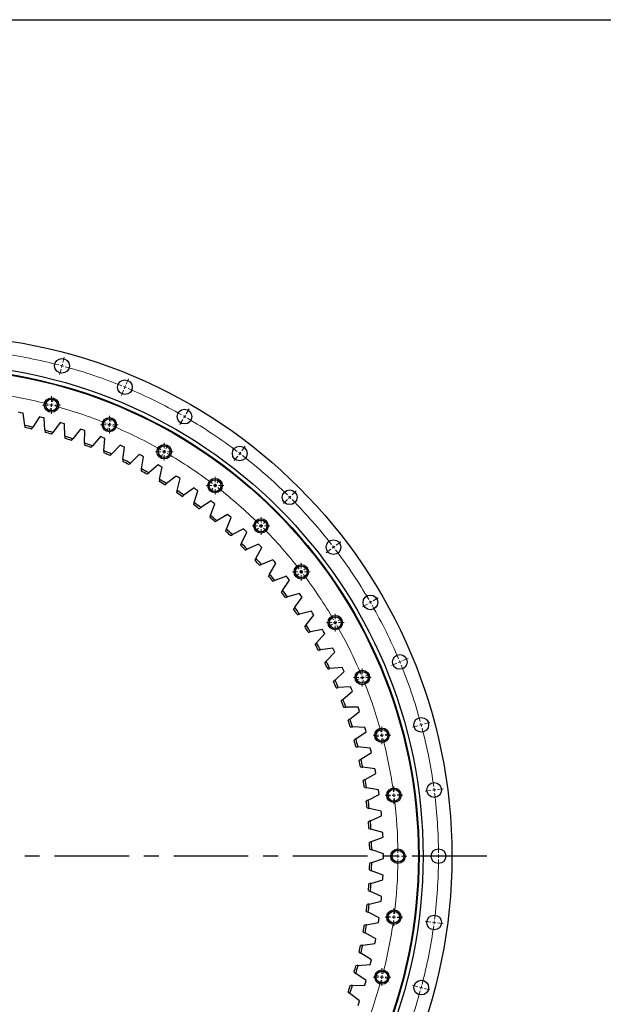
# Model space of a CAD drawing. Header units: millimetres. Extents: x 544 to 8161, y 2697 to 8573.
# Tile 8 of 16: x 2294 to 3164, y 7104 to 8573. Entities that reach past the tile are written whole.
import ezdxf

# ---------------------------------------------------------------- set-up
doc = ezdxf.new("R2010")
doc.units = ezdxf.units.MM
doc.header["$LTSCALE"] = 50
doc.linetypes.add('CENTER', pattern=[10.16, 6.35, -1.27, 1.27, -1.27])

# ---------------------------------------------------------------- blocks, each defined once
blk = doc.blocks.new('SW_CENTERMARKSYMBOL_28')
at = {"color": 0, "linetype": 'Continuous', "lineweight": 18}
for p, q in [((-5, 0), (-13.25, 0)), ((0, 0), (-2.5, 0)), ((0, 5), (0, 13.25)), ((0, 0), (0, 2.5)), ((0, 0), (0, -2.5)), ((0, 0), (2.5, 0)), ((5, 0), (13.25, 0)), ((0, -5), (0, -13.25))]:
    blk.add_line(p, q, dxfattribs=at)
blk = doc.blocks.new('SW_CENTERMARKSYMBOL_29')
at = {"color": 0, "linetype": 'Continuous', "lineweight": 18}
for p, q in [((-5, 0), (-13.25, 0)), ((0, 0), (-2.5, 0)), ((0, 5), (0, 13.25)), ((0, 0), (0, 2.5)), ((0, 0), (0, -2.5)), ((0, 0), (2.5, 0)), ((5, 0), (13.25, 0)), ((0, -5), (0, -13.25))]:
    blk.add_line(p, q, dxfattribs=at)
blk = doc.blocks.new('SW_CENTERMARKSYMBOL_30')
at = {"color": 0, "linetype": 'Continuous', "lineweight": 18}
for p, q in [((-5, 0), (-13.25, 0)), ((0, 0), (-2.5, 0)), ((0, 5), (0, 13.25)), ((0, 0), (0, 2.5)), ((0, 0), (0, -2.5)), ((0, 0), (2.5, 0)), ((5, 0), (13.25, 0)), ((0, -5), (0, -13.25))]:
    blk.add_line(p, q, dxfattribs=at)
blk = doc.blocks.new('SW_CENTERMARKSYMBOL_39')
at = {"color": 0, "linetype": 'Continuous', "lineweight": 18}
for p, q in [((-5, 0), (-13.25, 0)), ((0, 0), (-2.5, 0)), ((0, 5), (0, 13.25)), ((0, 0), (0, 2.5)), ((0, 0), (0, -2.5)), ((0, 0), (2.5, 0)), ((5, 0), (13.25, 0)), ((0, -5), (0, -13.25))]:
    blk.add_line(p, q, dxfattribs=at)
blk = doc.blocks.new('SW_CENTERMARKSYMBOL_40')
at = {"color": 0, "linetype": 'Continuous', "lineweight": 18}
for p, q in [((-5, 0), (-13.25, 0)), ((0, 0), (-2.5, 0)), ((0, 5), (0, 13.25)), ((0, 0), (0, 2.5)), ((0, 0), (0, -2.5)), ((0, 0), (2.5, 0)), ((5, 0), (13.25, 0)), ((0, -5), (0, -13.25))]:
    blk.add_line(p, q, dxfattribs=at)
blk = doc.blocks.new('SW_CENTERMARKSYMBOL_41')
at = {"color": 0, "linetype": 'Continuous', "lineweight": 18}
for p, q in [((-5, 0), (-13.25, 0)), ((0, 0), (-2.5, 0)), ((0, 5), (0, 13.25)), ((0, 0), (0, 2.5)), ((0, 0), (0, -2.5)), ((0, 0), (2.5, 0)), ((5, 0), (13.25, 0)), ((0, -5), (0, -13.25))]:
    blk.add_line(p, q, dxfattribs=at)
blk = doc.blocks.new('SW_CENTERMARKSYMBOL_42')
at = {"color": 0, "linetype": 'Continuous', "lineweight": 18}
for p, q in [((-5, 0), (-13.25, 0)), ((0, 0), (-2.5, 0)), ((0, 5), (0, 13.25)), ((0, 0), (0, 2.5)), ((0, 0), (0, -2.5)), ((0, 0), (2.5, 0)), ((5, 0), (13.25, 0)), ((0, -5), (0, -13.25))]:
    blk.add_line(p, q, dxfattribs=at)
blk = doc.blocks.new('SW_CENTERMARKSYMBOL_45')
at = {"color": 0, "linetype": 'Continuous', "lineweight": 18}
for p, q in [((-5, 0), (-13.25, 0)), ((0, 0), (-2.5, 0)), ((0, 5), (0, 13.25)), ((0, 0), (0, 2.5)), ((0, 0), (0, -2.5)), ((0, 0), (2.5, 0)), ((5, 0), (13.25, 0)), ((0, -5), (0, -13.25))]:
    blk.add_line(p, q, dxfattribs=at)
blk = doc.blocks.new('SW_CENTERMARKSYMBOL_46')
at = {"color": 0, "linetype": 'Continuous', "lineweight": 18}
for p, q in [((-5, 0), (-13.25, 0)), ((0, 0), (-2.5, 0)), ((0, 5), (0, 13.25)), ((0, 0), (0, 2.5)), ((0, 0), (0, -2.5)), ((0, 0), (2.5, 0)), ((5, 0), (13.25, 0)), ((0, -5), (0, -13.25))]:
    blk.add_line(p, q, dxfattribs=at)
blk = doc.blocks.new('SW_CENTERMARKSYMBOL_47')
at = {"color": 0, "linetype": 'Continuous', "lineweight": 18}
for p, q in [((-5, 0), (-13.25, 0)), ((0, 0), (-2.5, 0)), ((0, 5), (0, 13.25)), ((0, 0), (0, 2.5)), ((0, 0), (0, -2.5)), ((0, 0), (2.5, 0)), ((5, 0), (13.25, 0)), ((0, -5), (0, -13.25))]:
    blk.add_line(p, q, dxfattribs=at)
blk = doc.blocks.new('SW_CENTERMARKSYMBOL_48')
at = {"color": 0, "linetype": 'Continuous', "lineweight": 18}
for p, q in [((-5, 0), (-13.25, 0)), ((0, 0), (-2.5, 0)), ((0, 5), (0, 13.25)), ((0, 0), (0, 2.5)), ((0, 0), (0, -2.5)), ((0, 0), (2.5, 0)), ((5, 0), (13.25, 0)), ((0, -5), (0, -13.25))]:
    blk.add_line(p, q, dxfattribs=at)
blk = doc.blocks.new('SW_CENTERMARKSYMBOL_49')
at = {"color": 0, "linetype": 'Continuous', "lineweight": 18}
for p, q in [((-5, 0), (-13.25, 0)), ((0, 0), (-2.5, 0)), ((0, 5), (0, 13.25)), ((0, 0), (0, 2.5)), ((0, 0), (0, -2.5)), ((0, 0), (2.5, 0)), ((5, 0), (13.25, 0)), ((0, -5), (0, -13.25))]:
    blk.add_line(p, q, dxfattribs=at)
blk = doc.blocks.new('SW_CENTERMARKSYMBOL_50')
at = {"color": 0, "linetype": 'Continuous', "lineweight": 18}
for p, q in [((-5, 0), (-13.25, 0)), ((0, 0), (-2.5, 0)), ((0, 5), (0, 13.25)), ((0, 0), (0, 2.5)), ((0, 0), (0, -2.5)), ((0, 0), (2.5, 0)), ((5, 0), (13.25, 0)), ((0, -5), (0, -13.25))]:
    blk.add_line(p, q, dxfattribs=at)

msp = doc.modelspace()

# ---------------------------------------------------------------- linework, layer by layer
at = {"color": 0, "linetype": 'Continuous', "lineweight": 18}
for p, q in [((2358.1, 8061.3), (2360.3, 8069.5)), ((2355.5, 8051.6), (2353.3, 8043.4)), ((2356.8, 8056.5), (2356.2, 8054)), ((2356.8, 8056.5), (2357.5, 8058.9)), ((2452.6, 8029.2), (2455.8, 8037.1)), ((2450.7, 8024.6), (2449.7, 8022.3)), ((2450.7, 8024.6), (2451.6, 8026.9)), ((2342.5, 8002.9), (2344.1, 8008.9)), ((2448.7, 8020), (2445.5, 8012.1)), ((2339.9, 7993.2), (2338.3, 7987.2)), ((2341.2, 7998), (2340.5, 7995.6)), ((2341.2, 7998), (2341.8, 8000.4)), ((2542, 7985.1), (2546.3, 7992.5)), ((2429.4, 7973.3), (2431.8, 7979.1)), ((2539.5, 7980.8), (2538.3, 7978.6)), ((2539.5, 7980.8), (2540.8, 7983)), ((2425.6, 7964.1), (2423.2, 7958.3)), ((2427.5, 7968.7), (2426.6, 7966.4)), ((2427.5, 7968.7), (2428.5, 7971)), ((2537, 7976.5), (2532.8, 7969.1)), ((2511.8, 7932.7), (2514.9, 7938.1)), ((2625, 7929.7), (2630.1, 7936.4)), ((2506.8, 7924.1), (2503.7, 7918.7)), ((2509.3, 7928.4), (2508, 7926.2)), ((2509.3, 7928.4), (2510.5, 7930.6)), ((2618.9, 7921.8), (2613.7, 7915)), ((2621.9, 7925.7), (2620.4, 7923.8)), ((2621.9, 7925.7), (2623.4, 7927.7)), ((2585.1, 7877.7), (2583.6, 7875.8)), ((2585.1, 7877.7), (2586.6, 7879.7)), ((2588.1, 7881.7), (2591.9, 7886.7)), ((2582, 7873.8), (2578.2, 7868.8)), ((2696.4, 7860.4), (2694.6, 7858.6)), ((2696.4, 7860.4), (2698.2, 7862.2)), ((2699.9, 7863.9), (2706, 7870)), ((2692.9, 7856.9), (2686.9, 7850.9)), ((2653.6, 7817.6), (2651.9, 7815.9)), ((2653.6, 7817.6), (2655.4, 7819.4)), ((2657.2, 7821.2), (2661.6, 7825.6)), ((2650.1, 7814.1), (2645.7, 7809.7)), ((2761.7, 7785.9), (2763.7, 7787.4)), ((2765.7, 7789), (2772.5, 7794.1)), ((2757.8, 7782.9), (2751, 7777.7)), ((2761.7, 7785.9), (2759.8, 7784.4)), ((2709.8, 7746), (2704.8, 7742.2)), ((2713.7, 7749.1), (2711.8, 7747.6)), ((2713.7, 7749.1), (2715.7, 7750.6)), ((2717.7, 7752.1), (2722.7, 7755.9)), ((2812.5, 7701), (2805.1, 7696.8)), ((2816.8, 7703.5), (2814.6, 7702.3)), ((2816.8, 7703.5), (2819, 7704.8)), ((2821.1, 7706), (2828.5, 7710.3)), ((2760.1, 7670.8), (2754.7, 7667.6)), ((2764.4, 7673.3), (2762.2, 7672)), ((2764.4, 7673.3), (2766.6, 7674.5)), ((2768.7, 7675.8), (2774.1, 7678.9)), ((2856, 7612.7), (2848.1, 7609.5)), ((2860.6, 7614.7), (2858.3, 7613.7)), ((2860.6, 7614.7), (2862.9, 7615.6)), ((2865.2, 7616.6), (2873.1, 7619.8)), ((2809.3, 7593.4), (2815.1, 7595.8)), ((2800.1, 7589.6), (2794.3, 7587.2)), ((2804.7, 7591.5), (2802.4, 7590.5)), ((2804.7, 7591.5), (2807, 7592.5)), ((2897.3, 7522.1), (2905.5, 7524.3)), ((2838.9, 7506.5), (2844.9, 7508.1)), ((2887.6, 7519.5), (2879.4, 7517.3)), ((2892.5, 7520.8), (2890.1, 7520.2)), ((2892.5, 7520.8), (2894.9, 7521.5)), ((2829.2, 7503.9), (2823.2, 7502.3)), ((2834, 7505.2), (2831.6, 7504.5)), ((2834, 7505.2), (2836.4, 7505.8)), ((2906.8, 7423), (2898.4, 7421.9)), ((2911.8, 7423.6), (2909.3, 7423.3)), ((2911.8, 7423.6), (2914.3, 7424)), ((2916.8, 7424.3), (2925.2, 7425.4)), ((2846.9, 7415.1), (2840.7, 7414.3)), ((2851.8, 7415.7), (2849.3, 7415.4)), ((2851.8, 7415.7), (2854.3, 7416.1)), ((2856.8, 7416.4), (2863, 7417.2)), ((2852.8, 7324.8), (2846.5, 7324.8)), ((2857.8, 7324.8), (2855.3, 7324.8)), ((2857.8, 7324.8), (2860.3, 7324.8)), ((2862.8, 7324.8), (2869, 7324.8)), ((2913.3, 7324.8), (2904.8, 7324.8)), ((2918.3, 7324.8), (2915.8, 7324.8)), ((2918.3, 7324.8), (2920.8, 7324.8)), ((2923.3, 7324.8), (2931.8, 7324.8)), ((2846.9, 7234.4), (2840.7, 7235.3)), ((2851.8, 7233.8), (2849.3, 7234.1)), ((2851.8, 7233.8), (2854.3, 7233.5)), ((2856.8, 7233.1), (2863, 7232.3)), ((2906.8, 7226.6), (2898.4, 7227.7)), ((2911.8, 7225.9), (2909.3, 7226.2)), ((2911.8, 7225.9), (2914.3, 7225.6)), ((2916.8, 7225.2), (2925.2, 7224.1)), ((2829.2, 7145.7), (2823.2, 7147.3)), ((2834, 7144.4), (2831.6, 7145)), ((2834, 7144.4), (2836.4, 7143.7)), ((2838.9, 7143.1), (2844.9, 7141.5)), ((2887.6, 7130), (2879.4, 7132.2)), ((2892.5, 7128.7), (2890.1, 7129.4)), ((2892.5, 7128.7), (2894.9, 7128.1)), ((2897.3, 7127.4), (2905.5, 7125.2))]:
    msp.add_line(p, q, dxfattribs=at)
at = {"lineweight": 25}
for p, q in [((2295.5, 7986.6), (2292.1, 7987.3)), ((2298.9, 7985.9), (2295.5, 7986.6)), ((2301.2, 7967.6), (2298.9, 7985.9)), ((2323.2, 7980.4), (2313.2, 7964.9)), ((2326.6, 7979.5), (2323.2, 7980.4)), ((2330, 7978.7), (2326.6, 7979.5)), ((2331.4, 7960.3), (2330, 7978.7)), ((2354, 7972), (2343.3, 7957)), ((2357.3, 7971), (2354, 7972)), ((2360.7, 7969.9), (2357.3, 7971)), ((2361.2, 7951.5), (2360.7, 7969.9)), ((2384.3, 7962.1), (2372.9, 7947.6)), ((2387.6, 7961), (2384.3, 7962.1)), ((2390.9, 7959.8), (2387.6, 7961)), ((2390.6, 7941.3), (2390.9, 7959.8)), ((2414.2, 7950.9), (2402.1, 7936.9)), ((2417.4, 7949.5), (2414.2, 7950.9)), ((2420.6, 7948.2), (2417.4, 7949.5)), ((2419.4, 7929.8), (2420.6, 7948.2)), ((2443.5, 7938.2), (2430.7, 7924.9)), ((2446.6, 7936.7), (2443.5, 7938.2)), ((2449.8, 7935.2), (2446.6, 7936.7)), ((2447.7, 7916.9), (2449.8, 7935.2)), ((2472.1, 7924.2), (2458.8, 7911.4)), ((2475.2, 7922.5), (2472.1, 7924.2)), ((2478.3, 7920.9), (2475.2, 7922.5)), ((2475.4, 7902.7), (2478.3, 7920.9)), ((2500.1, 7908.8), (2486.1, 7896.7)), ((2503.1, 7907), (2500.1, 7908.8)), ((2502.3, 7887.2), (2506.1, 7905.2)), ((2506.1, 7905.2), (2503.1, 7907)), ((2527.3, 7892.1), (2512.8, 7880.7)), ((2530.2, 7890.2), (2527.3, 7892.1)), ((2533.1, 7888.3), (2530.2, 7890.2)), ((2528.5, 7870.4), (2533.1, 7888.3)), ((2553.7, 7874.2), (2538.6, 7863.5)), ((2556.5, 7872.1), (2553.7, 7874.2)), ((2553.9, 7852.5), (2559.3, 7870.1)), ((2559.3, 7870.1), (2556.5, 7872.1)), ((2579.2, 7855), (2563.7, 7845)), ((2578.3, 7833.3), (2584.6, 7850.7)), ((2581.9, 7852.8), (2579.2, 7855)), ((2584.6, 7850.7), (2581.9, 7852.8)), ((2603.7, 7834.7), (2587.8, 7825.4)), ((2606.4, 7832.4), (2603.7, 7834.7)), ((2609, 7830), (2606.4, 7832.4)), ((2601.9, 7813), (2609, 7830)), ((2627.3, 7813.2), (2610.9, 7804.7)), ((2624.4, 7791.7), (2632.4, 7808.3)), ((2629.8, 7810.8), (2627.3, 7813.2)), ((2632.4, 7808.3), (2629.8, 7810.8)), ((2649.9, 7790.6), (2633.1, 7782.9)), ((2652.3, 7788.1), (2649.9, 7790.6)), ((2654.7, 7785.5), (2652.3, 7788.1)), ((2646, 7769.2), (2654.7, 7785.5)), ((2671.3, 7767), (2654.2, 7760.1)), ((2666.4, 7745.8), (2675.9, 7761.7)), ((2673.6, 7764.3), (2671.3, 7767)), ((2675.9, 7761.7), (2673.6, 7764.3)), ((2691.6, 7742.4), (2674.2, 7736.3)), ((2685.7, 7721.5), (2695.9, 7736.9)), ((2693.8, 7739.6), (2691.6, 7742.4)), ((2695.9, 7736.9), (2693.8, 7739.6)), ((2710.8, 7716.8), (2693.1, 7711.6)), ((2712.8, 7714), (2710.8, 7716.8)), ((2714.8, 7711.1), (2712.8, 7714)), ((2703.9, 7696.2), (2714.8, 7711.1)), ((2728.7, 7690.4), (2710.8, 7686)), ((2720.8, 7670.2), (2732.4, 7684.5)), ((2730.5, 7687.5), (2728.7, 7690.4)), ((2732.4, 7684.5), (2730.5, 7687.5)), ((2745.3, 7663.2), (2727.2, 7659.6)), ((2736.5, 7643.3), (2748.8, 7657.1)), ((2747, 7660.2), (2745.3, 7663.2)), ((2748.8, 7657.1), (2747, 7660.2)), ((2760.6, 7635.2), (2742.4, 7632.5)), ((2750.9, 7615.8), (2763.8, 7629)), ((2762.2, 7632.1), (2760.6, 7635.2)), ((2763.8, 7629), (2762.2, 7632.1)), ((2774.6, 7606.6), (2756.3, 7604.7)), ((2764, 7587.6), (2777.5, 7600.2)), ((2776.1, 7603.4), (2774.6, 7606.6)), ((2777.5, 7600.2), (2776.1, 7603.4)), ((2787.2, 7577.3), (2768.8, 7576.3)), ((2775.7, 7558.8), (2789.8, 7570.8)), ((2788.5, 7574), (2787.2, 7577.3)), ((2789.8, 7570.8), (2788.5, 7574)), ((2798.5, 7547.4), (2780, 7547.3)), ((2786.1, 7529.5), (2800.7, 7540.8)), ((2799.6, 7544.1), (2798.5, 7547.4)), ((2800.7, 7540.8), (2799.6, 7544.1)), ((2808.3, 7517), (2789.8, 7517.8)), ((2795.1, 7499.8), (2810.2, 7510.3)), ((2809.3, 7513.7), (2808.3, 7517)), ((2810.2, 7510.3), (2809.3, 7513.7)), ((2816.6, 7486.2), (2798.2, 7487.9)), ((2802.6, 7469.6), (2818.3, 7479.4)), ((2817.4, 7482.8), (2816.6, 7486.2)), ((2818.3, 7479.4), (2817.4, 7482.8)), ((2823.5, 7455.1), (2805.2, 7457.6)), ((2824.2, 7451.6), (2823.5, 7455.1)), ((2824.8, 7448.2), (2824.2, 7451.6)), ((2808.8, 7439.1), (2824.8, 7448.2)), ((2828.9, 7423.6), (2810.8, 7427)), ((2829.4, 7420.2), (2828.9, 7423.6)), ((2829.9, 7416.7), (2829.4, 7420.2)), ((2813.4, 7408.4), (2829.9, 7416.7)), ((2832.9, 7392), (2814.9, 7396.2)), ((2833.2, 7388.5), (2832.9, 7392)), ((2816.7, 7377.5), (2833.5, 7385)), ((2833.5, 7385), (2833.2, 7388.5)), ((2835.3, 7360.2), (2817.5, 7365.2)), ((2818.4, 7346.5), (2835.6, 7353.2)), ((2835.5, 7356.7), (2835.3, 7360.2)), ((2835.6, 7353.2), (2835.5, 7356.7)), ((2836.2, 7328.3), (2818.7, 7334.2)), ((2818.7, 7315.4), (2836.2, 7321.3)), ((2836.2, 7324.8), (2836.2, 7328.3)), ((2836.2, 7321.3), (2836.2, 7324.8)), ((2835.6, 7296.4), (2818.4, 7303.1)), ((2817.5, 7284.3), (2835.3, 7289.4)), ((2835.3, 7289.4), (2835.5, 7292.9)), ((2835.5, 7292.9), (2835.6, 7296.4)), ((2833.5, 7264.5), (2816.7, 7272)), ((2832.9, 7257.6), (2833.2, 7261.1)), ((2833.2, 7261.1), (2833.5, 7264.5)), ((2814.9, 7253.4), (2832.9, 7257.6)), ((2829.9, 7232.8), (2813.4, 7241.1)), ((2828.9, 7225.9), (2829.4, 7229.4)), ((2829.4, 7229.4), (2829.9, 7232.8)), ((2810.8, 7222.5), (2828.9, 7225.9)), ((2824.8, 7201.3), (2808.8, 7210.4)), ((2824.2, 7197.9), (2824.8, 7201.3)), ((2805.2, 7192), (2823.5, 7194.5)), ((2823.5, 7194.5), (2824.2, 7197.9)), ((2818.3, 7170.1), (2802.6, 7179.9)), ((2817.4, 7166.7), (2818.3, 7170.1)), ((2798.2, 7161.7), (2816.6, 7163.3)), ((2816.6, 7163.3), (2817.4, 7166.7)), ((2810.2, 7139.2), (2795.1, 7149.8)), ((2789.8, 7131.8), (2808.3, 7132.5)), ((2808.3, 7132.5), (2809.3, 7135.9)), ((2809.3, 7135.9), (2810.2, 7139.2)), ((2800.7, 7108.8), (2786.1, 7120)), ((2798.5, 7102.2), (2799.6, 7105.5)), ((2799.6, 7105.5), (2800.7, 7108.8))]:
    msp.add_line(p, q, dxfattribs=at)
at = {"linetype": 'CENTER', "ltscale": 0.35}
msp.add_line((2990.2, 7324.8), (1331.3, 7324.8), dxfattribs=at)
msp.add_lwpolyline([(543.9, 8573), (8161.3, 8573), (8161.3, 2696.7), (543.9, 2696.7)], close=True)
at = {"lineweight": 25}
for centre, radius in [((2160.8, 7324.8), 777.5), ((2356.8, 8056.5), 11), ((2160.8, 7324.8), 734.5), ((2160.8, 7324.8), 728.5), ((2160.8, 7324.8), 728), ((2160.8, 7324.8), 727.5), ((2450.7, 8024.6), 11), ((2341.2, 7998), 10.8), ((2341.2, 7998), 8.75), ((2427.5, 7968.7), 10.7), ((2539.5, 7980.8), 11), ((2427.5, 7968.7), 8.75), ((2509.3, 7928.4), 10.8), ((2509.3, 7928.4), 8.75), ((2621.9, 7925.7), 11), ((2585.1, 7877.7), 10.8), ((2585.1, 7877.7), 8.75), ((2696.4, 7860.4), 11), ((2653.6, 7817.6), 10.7), ((2653.6, 7817.6), 8.75), ((2761.7, 7785.9), 11), ((2713.7, 7749.1), 10.8), ((2713.7, 7749.1), 8.75), ((2816.8, 7703.5), 11), ((2764.4, 7673.3), 10.8), ((2764.4, 7673.3), 8.75), ((2860.6, 7614.7), 11), ((2804.7, 7591.5), 10.8), ((2804.7, 7591.5), 8.75), ((2892.5, 7520.8), 11), ((2834, 7505.2), 10.8), ((2834, 7505.2), 8.75), ((2911.8, 7423.6), 11), ((2851.8, 7415.7), 10.8), ((2851.8, 7415.7), 8.75), ((2857.8, 7324.8), 10.8), ((2857.8, 7324.8), 8.75), ((2918.3, 7324.8), 11), ((2851.8, 7233.8), 10.8), ((2851.8, 7233.8), 8.75), ((2911.8, 7225.9), 11), ((2834, 7144.4), 10.7), ((2834, 7144.4), 8.75), ((2892.5, 7128.7), 11)]:
    msp.add_circle(centre, radius, dxfattribs=at)
at = {"color": 0, "linetype": 'Continuous', "lineweight": 18}
for radius, start, end in [(757.5, 75.3782, 82.1218), (757.5, 75, 75.1891), (757.5, 74.8109, 75), (757.5, 67.8782, 74.6218), (757.5, 67.5, 67.6891), (757.5, 67.3109, 67.5), (757.5, 60.3782, 67.1218), (697, 75.411, 82.089), (697, 75, 75.2055), (697, 74.7945, 75), (697, 67.911, 74.589), (757.5, 60, 60.1891), (757.5, 59.8109, 60), (757.5, 52.8782, 59.6218), (697, 67.5, 67.7055), (697, 67.2945, 67.5), (697, 60.411, 67.089), (697, 60, 60.2055), (697, 59.7945, 60), (697, 52.911, 59.589), (757.5, 52.5, 52.6891), (757.5, 52.3109, 52.5), (757.5, 45.3782, 52.1218), (697, 52.5, 52.7055), (697, 52.2945, 52.5), (697, 45.411, 52.089), (757.5, 45, 45.1891), (757.5, 44.8109, 45), (757.5, 37.8782, 44.6218), (697, 45, 45.2055), (697, 44.7945, 45), (697, 37.911, 44.589), (757.5, 37.5, 37.6891), (757.5, 37.3109, 37.5), (757.5, 30.3782, 37.1218), (697, 37.5, 37.7055), (697, 37.2945, 37.5), (697, 30.411, 37.089), (757.5, 30, 30.1891), (757.5, 29.8109, 30), (757.5, 22.8782, 29.6218), (697, 30, 30.2055), (697, 29.7945, 30), (697, 22.911, 29.589), (757.5, 22.5, 22.6891), (757.5, 22.3109, 22.5), (757.5, 15.3782, 22.1218), (697, 22.5, 22.7055), (697, 22.2945, 22.5), (697, 15.411, 22.089), (757.5, 15, 15.1891), (697, 15, 15.2055), (757.5, 14.8109, 15), (757.5, 7.8782, 14.6218), (697, 14.7945, 15), (697, 7.911, 14.589), (757.5, 7.5, 7.6891), (757.5, 7.3109, 7.5), (697, 7.5, 7.7055), (697, 7.2945, 7.5), (697, 0.411, 7.089), (757.5, 0.3782, 7.1218), (697, 352.911, 359.589), (697, 0, 0.2055), (697, 359.7945, 0), (757.5, 352.8782, 359.6218), (757.5, 0, 0.1891), (757.5, 359.8109, 0), (697, 345.411, 352.089), (697, 352.2945, 352.5), (697, 352.5, 352.7055), (757.5, 345.3782, 352.1218), (757.5, 352.3109, 352.5), (757.5, 352.5, 352.6891), (697, 344.7945, 345), (697, 345, 345.2055), (697, 337.911, 344.589), (757.5, 344.8109, 345), (757.5, 345, 345.1891), (757.5, 337.8782, 344.6218)]:
    msp.add_arc((2160.8, 7324.8), radius, start, end, dxfattribs=at)
at = {"lineweight": 25}
for radius, start, end in [(658, 76.6068, 77.6789), (655, 76.6994, 77.5864), (658, 73.9, 74.9722), (655, 73.9926, 74.8796), (658, 71.1933, 72.2654), (655, 71.2858, 72.1728), (655, 68.5791, 69.4661), (658, 68.4865, 69.5586), (655, 65.8723, 66.7593), (658, 65.7797, 66.8519), (655, 63.1655, 64.0525), (658, 63.073, 64.1451), (655, 60.4588, 61.3458), (658, 60.3662, 61.4383), (655, 57.752, 58.639), (658, 57.6594, 58.7316), (655, 55.0452, 55.9322), (658, 54.9527, 56.0248), (655, 52.3385, 53.2255), (658, 52.2459, 53.318), (658, 49.5391, 50.6113), (655, 49.6317, 50.5187), (655, 46.9249, 47.8119), (658, 46.8324, 47.9045), (655, 44.2182, 45.1052), (658, 44.1256, 45.1977), (655, 41.5114, 42.3984), (658, 41.4188, 42.491), (655, 38.8046, 39.6916), (658, 38.7121, 39.7842), (655, 36.0979, 36.9849), (658, 36.0053, 37.0774), (655, 33.3911, 34.2781), (658, 33.2985, 34.3707), (658, 30.5918, 31.6639), (655, 30.6843, 31.5713), (655, 27.9776, 28.8646), (658, 27.885, 28.9571), (655, 25.2708, 26.1578), (658, 25.1782, 26.2504), (655, 22.564, 23.451), (658, 22.4715, 23.5436), (655, 19.8572, 20.7443), (658, 19.7647, 20.8368), (655, 17.1505, 18.0375), (658, 17.0579, 18.1301), (655, 14.4437, 15.3307), (658, 14.3511, 15.4233), (655, 11.7369, 12.624), (658, 11.6444, 12.7165), (655, 9.0302, 9.9172), (658, 8.9376, 10.0098), (655, 6.3234, 7.2104), (658, 6.2308, 7.303), (655, 3.6166, 4.5037), (658, 3.5241, 4.5962), (658, 0.8173, 1.8895), (655, 0.9099, 1.7969), (655, 358.2031, 359.0901), (658, 358.1105, 359.1827), (655, 355.4963, 356.3834), (658, 355.4038, 356.4759), (655, 352.7896, 353.6766), (658, 352.697, 353.7692), (655, 350.0828, 350.9698), (658, 349.9902, 351.0624), (655, 347.376, 348.2631), (658, 347.2835, 348.3556), (655, 344.6693, 345.5563), (658, 344.5767, 345.6489), (655, 341.9625, 342.8495), (658, 341.8699, 342.9421)]:
    msp.add_arc((2160.8, 7324.8), radius, start, end, dxfattribs=at)
for points in [[(2301.2, 7967.6), (2301.3, 7966.6), (2301.5, 7965.5), (2301.6, 7964.5)], [(2311.5, 7962.2), (2312, 7963.1), (2312.6, 7964), (2313.2, 7964.9)], [(2331.4, 7960.3), (2331.5, 7959.2), (2331.6, 7958.2), (2331.6, 7957.1)], [(2341.4, 7954.4), (2342, 7955.2), (2342.6, 7956.1), (2343.3, 7957)], [(2361.2, 7951.5), (2361.2, 7950.4), (2361.3, 7949.4), (2361.3, 7948.3)], [(2370.9, 7945.1), (2371.6, 7946), (2372.2, 7946.8), (2372.9, 7947.6)], [(2390.6, 7941.3), (2390.6, 7940.3), (2390.5, 7939.2), (2390.5, 7938.2)], [(2400, 7934.5), (2400.7, 7935.3), (2401.4, 7936.1), (2402.1, 7936.9)], [(2419.4, 7929.8), (2419.4, 7928.7), (2419.3, 7927.7), (2419.2, 7926.6)], [(2428.5, 7922.6), (2429.3, 7923.3), (2430, 7924.1), (2430.7, 7924.9)], [(2447.7, 7916.9), (2447.6, 7915.9), (2447.5, 7914.8), (2447.4, 7913.7)], [(2456.5, 7909.2), (2457.2, 7910), (2458, 7910.7), (2458.8, 7911.4)], [(2475.4, 7902.7), (2475.2, 7901.6), (2475, 7900.6), (2474.9, 7899.6)], [(2483.7, 7894.6), (2484.5, 7895.3), (2485.3, 7896), (2486.1, 7896.7)], [(2502.3, 7887.2), (2502.1, 7886.2), (2501.9, 7885.1), (2501.7, 7884.1)], [(2510.3, 7878.7), (2511.1, 7879.4), (2511.9, 7880.1), (2512.8, 7880.7)], [(2528.5, 7870.4), (2528.2, 7869.4), (2528, 7868.4), (2527.7, 7867.4)], [(2536, 7861.6), (2536.9, 7862.2), (2537.8, 7862.8), (2538.6, 7863.5)], [(2553.9, 7852.5), (2553.5, 7851.5), (2553.2, 7850.4), (2552.9, 7849.4)], [(2561, 7843.3), (2561.9, 7843.9), (2562.8, 7844.4), (2563.7, 7845)], [(2578.3, 7833.3), (2578, 7832.3), (2577.6, 7831.3), (2577.2, 7830.3)], [(2585, 7823.8), (2585.9, 7824.3), (2586.9, 7824.9), (2587.8, 7825.4)], [(2601.9, 7813), (2601.5, 7812), (2601.1, 7811.1), (2600.7, 7810.1)], [(2608.1, 7803.2), (2609.1, 7803.7), (2610, 7804.2), (2610.9, 7804.7)], [(2624.4, 7791.7), (2624, 7790.7), (2623.5, 7789.7), (2623.1, 7788.8)], [(2630.2, 7781.6), (2631.2, 7782), (2632.1, 7782.5), (2633.1, 7782.9)], [(2646, 7769.2), (2645.5, 7768.3), (2645, 7767.4), (2644.5, 7766.4)], [(2651.3, 7758.9), (2652.2, 7759.3), (2653.2, 7759.7), (2654.2, 7760.1)], [(2666.4, 7745.8), (2665.9, 7744.9), (2665.3, 7744), (2664.8, 7743.1)], [(2671.2, 7735.2), (2672.2, 7735.6), (2673.2, 7735.9), (2674.2, 7736.3)], [(2685.7, 7721.5), (2685.2, 7720.6), (2684.6, 7719.7), (2684, 7718.8)], [(2690, 7710.7), (2691, 7711), (2692.1, 7711.3), (2693.1, 7711.6)], [(2703.9, 7696.2), (2703.3, 7695.4), (2702.6, 7694.5), (2702, 7693.7)], [(2707.7, 7685.3), (2708.7, 7685.5), (2709.7, 7685.8), (2710.8, 7686)], [(2720.8, 7670.2), (2720.2, 7669.4), (2719.5, 7668.5), (2718.8, 7667.7)], [(2724.1, 7659), (2725.1, 7659.2), (2726.2, 7659.4), (2727.2, 7659.6)], [(2736.5, 7643.3), (2735.8, 7642.6), (2735.1, 7641.8), (2734.4, 7641)], [(2739.2, 7632.1), (2740.3, 7632.2), (2741.3, 7632.4), (2742.4, 7632.5)], [(2750.9, 7615.8), (2750.2, 7615), (2749.4, 7614.3), (2748.7, 7613.5)], [(2753.1, 7604.4), (2754.2, 7604.5), (2755.2, 7604.6), (2756.3, 7604.7)], [(2764, 7587.6), (2763.2, 7586.9), (2762.5, 7586.2), (2761.7, 7585.4)], [(2765.6, 7576.1), (2766.7, 7576.2), (2767.8, 7576.2), (2768.8, 7576.3)], [(2775.7, 7558.8), (2774.9, 7558.1), (2774.1, 7557.5), (2773.3, 7556.8)], [(2776.8, 7547.3), (2777.9, 7547.3), (2779, 7547.3), (2780, 7547.3)], [(2786.1, 7529.5), (2785.3, 7528.9), (2784.4, 7528.2), (2783.6, 7527.6)], [(2786.7, 7517.9), (2787.7, 7517.9), (2788.8, 7517.8), (2789.8, 7517.8)], [(2795.1, 7499.8), (2794.2, 7499.2), (2793.3, 7498.6), (2792.5, 7497.9)], [(2795.1, 7488.1), (2796.1, 7488.1), (2797.2, 7488), (2798.2, 7487.9)], [(2802.6, 7469.6), (2801.7, 7469.1), (2800.8, 7468.5), (2799.9, 7467.9)], [(2802.1, 7458), (2803.1, 7457.9), (2804.2, 7457.7), (2805.2, 7457.6)], [(2808.8, 7439.1), (2807.8, 7438.6), (2806.9, 7438.1), (2806, 7437.6)], [(2807.7, 7427.6), (2808.7, 7427.4), (2809.7, 7427.2), (2810.8, 7427)], [(2813.4, 7408.4), (2812.5, 7407.9), (2811.5, 7407.5), (2810.6, 7407)], [(2811.8, 7396.9), (2812.8, 7396.7), (2813.9, 7396.4), (2814.9, 7396.2)], [(2816.7, 7377.5), (2815.7, 7377.1), (2814.7, 7376.6), (2813.8, 7376.2)], [(2814.5, 7366.1), (2815.5, 7365.8), (2816.5, 7365.5), (2817.5, 7365.2)], [(2818.4, 7346.5), (2817.4, 7346.1), (2816.4, 7345.7), (2815.5, 7345.3)], [(2815.7, 7335.2), (2816.7, 7334.8), (2817.7, 7334.5), (2818.7, 7334.2)], [(2815.5, 7304.2), (2816.4, 7303.8), (2817.4, 7303.5), (2818.4, 7303.1)], [(2818.7, 7315.4), (2817.7, 7315), (2816.7, 7314.7), (2815.7, 7314.4)], [(2813.8, 7273.3), (2814.7, 7272.9), (2815.7, 7272.5), (2816.7, 7272)], [(2817.5, 7284.3), (2816.5, 7284), (2815.5, 7283.7), (2814.5, 7283.5)], [(2814.9, 7253.4), (2813.9, 7253.1), (2812.8, 7252.9), (2811.8, 7252.6)], [(2810.6, 7242.6), (2811.5, 7242.1), (2812.5, 7241.6), (2813.4, 7241.1)], [(2810.8, 7222.5), (2809.7, 7222.4), (2808.7, 7222.2), (2807.7, 7222)], [(2806, 7212), (2806.9, 7211.4), (2807.8, 7210.9), (2808.8, 7210.4)], [(2805.2, 7192), (2804.2, 7191.8), (2803.1, 7191.7), (2802.1, 7191.5)], [(2799.9, 7181.6), (2800.8, 7181.1), (2801.7, 7180.5), (2802.6, 7179.9)], [(2798.2, 7161.7), (2797.2, 7161.6), (2796.1, 7161.5), (2795.1, 7161.4)], [(2792.5, 7151.6), (2793.3, 7151), (2794.2, 7150.4), (2795.1, 7149.8)], [(2789.8, 7131.8), (2788.8, 7131.7), (2787.7, 7131.7), (2786.7, 7131.6)], [(2783.6, 7122), (2784.4, 7121.3), (2785.3, 7120.7), (2786.1, 7120)]]:
    msp.add_open_spline(points, degree=3, dxfattribs=at)

# ---------------------------------------------------------------- block references
at = {"lineweight": 18}
for name, p in [('SW_CENTERMARKSYMBOL_42', (2341.2, 7998)), ('SW_CENTERMARKSYMBOL_41', (2427.5, 7968.7)), ('SW_CENTERMARKSYMBOL_40', (2509.3, 7928.4)), ('SW_CENTERMARKSYMBOL_39', (2585.1, 7877.7)), ('SW_CENTERMARKSYMBOL_50', (2653.6, 7817.6)), ('SW_CENTERMARKSYMBOL_49', (2713.7, 7749.1)), ('SW_CENTERMARKSYMBOL_48', (2764.4, 7673.3)), ('SW_CENTERMARKSYMBOL_47', (2804.7, 7591.5)), ('SW_CENTERMARKSYMBOL_46', (2834, 7505.2)), ('SW_CENTERMARKSYMBOL_45', (2851.8, 7415.7)), ('SW_CENTERMARKSYMBOL_30', (2857.8, 7324.8)), ('SW_CENTERMARKSYMBOL_29', (2851.8, 7233.8)), ('SW_CENTERMARKSYMBOL_28', (2834, 7144.4))]:
    msp.add_blockref(name, p, dxfattribs=at)

doc.saveas('drawing.dxf')
